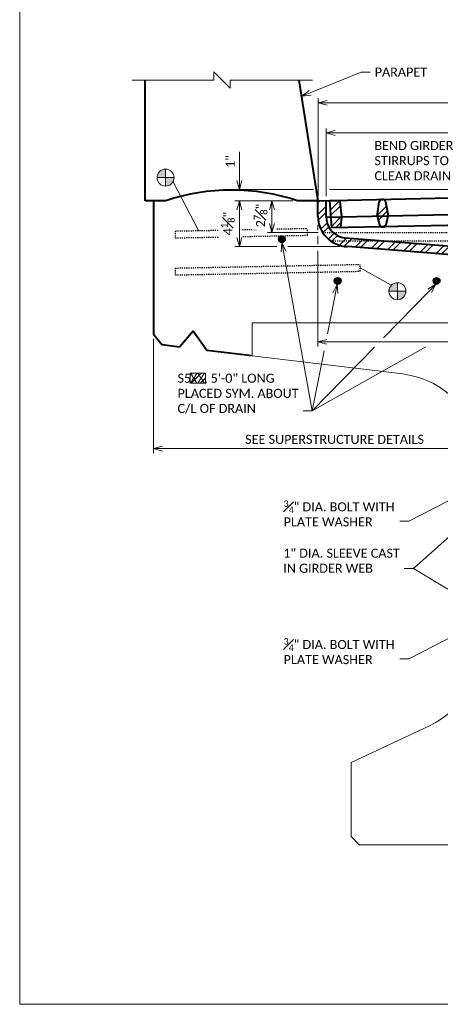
# Model space of a CAD drawing. Extents: x 376 to 715, y -250 to -112.
# Tile 1 of 12: x 376 to 415, y -250 to -161. Entities that reach past the tile are written whole.
import ezdxf
from ezdxf import colors
from ezdxf.entities.mleader import LeaderData, LeaderLine
from ezdxf.math import Vec2, Vec3

# ---------------------------------------------------------------- set-up
doc = ezdxf.new("R2010")
doc.units = 0
doc.header["$MEASUREMENT"] = 0
doc.linetypes.add('Wisdot2', pattern=[0.125, 0.0625, -0.0625])
for name, color, linetype, lineweight in [('B_ANNO_BREAK', 7, 'Continuous', 18), ('B_ANNO_DIM', 7, 'Continuous', 18), ('B_ANNO_SYMB', 7, 'Continuous', 18), ('B_ANNO_TEXT', 7, 'Continuous', 18), ('B_CONC_DECK', 1, 'Continuous', 40), ('B_CONC_GIRD', 50, 'Continuous', 18), ('B_CONC_PPT', 12, 'Continuous', 40), ('B_DETAIL_HIDDEN', 7, 'Wisdot2', 25), ('B_REBAR_SUPER', 5, 'Continuous', 25), ('B_STEEL', 92, 'Continuous', 40)]:
    doc.layers.add(name, color=color, linetype=linetype, lineweight=lineweight)
doc.layers.add('B_ANNO_DESIGN_NOTES', color=1, linetype='Continuous', lineweight=18, true_color=0xff0000)
doc.layers.add('B_ANNO_NOPLOT', color=47, linetype='Continuous', lineweight=18, plot=False)
doc.styles.add('Annotative', font='calibri.ttf', dxfattribs={"height": 0.0625})
doc.styles.get("Standard").update_dxf_attribs({"font": 'calibri.ttf'})
doc.dimstyles.new('Annotative', dxfattribs={"dimscale": 0, "dimtxt": 0.0625, "dimasz": 0.0625, "dimexe": 0.03125, "dimexo": 0.03125, "dimgap": 0.03125, "dimtad": 1, "dimdec": 3, "dimzin": 3, "dimdsep": 46, "dimlunit": 4, "dimtxsty": 'Annotative', "dimblk": 'OPEN30', "dimcen": 0.03125, "dimaunit": 1, "dimadec": 0, "dimazin": 3, "dimtfac": 0.75, "dimtdec": 3, "dimtofl": 0, "dimtmove": 0, "dimatfit": 3, "dimldrblk": 'OPEN30', "dimfxl": 1, "dimtfill": 1, "dimfrac": 1, "dimtolj": 1, "dimtzin": 0, "dimarcsym": 0})
pattern_1 = [(45, (-280.7547, 298.1024), (-0.795495, 0.795495), []), (45, (-280.2244, 298.1024), (-0.795495, 0.795495), [])]

# ---------------------------------------------------------------- blocks, each defined once
blk = doc.blocks.new('INS_DRAINWF_BASE')
at = {"layer": 'B_ANNO_NOPLOT', "flags": 128}
blk.add_lwpolyline([(0, 0), (0, 138.6), (178.1602, 138.6), (178.1602, 131.3703), (207.9, 131.3703), (207.9, 22.2748), (174.1139, 22.2748), (174.1139, 0)], close=True, dxfattribs=at)
at = {"style": 'Annotative'}
blk.add_attdef('BARS', (7.2875, 128.2787), '', height=0.825, dxfattribs=at)
blk = doc.blocks.new('_Open30')
at = {"color": 0, "linetype": 'ByBlock', "lineweight": -2}
for p, q in [((-1, 0.27), (0, 0)), ((0, 0), (-1, -0.27)), ((0, 0), (-1, 0))]:
    blk.add_line(p, q, dxfattribs=at)
blk = doc.blocks.new('*D1604')
at = {"layer": 'B_ANNO_DIM', "color": 0, "lineweight": -2, "transparency": 16777216}
for p, q in [((12.168, 60.615), (12.168, 50.204)), ((12.993, 50.617), (44.343, 50.617))]:
    blk.add_line(p, q, dxfattribs=at)
at = {"layer": 'Defpoints', "color": 0, "transparency": 16777216}
for p in [(12.168, 61.027), (45.168, 50.617), (45.168, 50.617)]:
    blk.add_point(p, dxfattribs=at)
at = {"layer": 'B_ANNO_DIM', "color": 0, "lineweight": -2, "transparency": 16777216, "xscale": 0.8250000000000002, "yscale": 0.8250000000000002, "zscale": 0.8250000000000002, "rotation": 180}
blk.add_blockref('_Open30', (12.168, 50.617), dxfattribs=at)
at = {"layer": 'B_ANNO_DIM', "color": 0, "lineweight": -2, "transparency": 16777216, "xscale": 0.8250000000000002, "yscale": 0.8250000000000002, "zscale": 0.8250000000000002}
blk.add_blockref('_Open30', (45.168, 50.617), dxfattribs=at)
at = {"layer": 'B_ANNO_DIM', "color": 0, "transparency": 16777216, "insert": (28.668, 51.452), "char_height": 0.825, "attachment_point": 5, "style": 'Annotative', "bg_fill": 3, "box_fill_scale": 1.25, "bg_fill_color": 256, "bg_fill_true_color": 13158600, "bg_fill_transparency": 0}
blk.add_mtext('\\A1;SEE SUPERSTRUCTURE DETAILS', dxfattribs=at)
blk = doc.blocks.new('*D1623')
at = {"layer": 'B_ANNO_DIM', "color": 0, "lineweight": -2, "transparency": 16777216}
for p, q in [((27.154, 68.619), (27.154, 59.924)), ((75.184, 63.056), (75.184, 59.924)), ((27.979, 60.336), (74.359, 60.336))]:
    blk.add_line(p, q, dxfattribs=at)
at = {"layer": 'Defpoints', "color": 0, "transparency": 16777216}
for p in [(27.154, 69.032), (75.184, 63.469), (75.184, 60.336)]:
    blk.add_point(p, dxfattribs=at)
at = {"layer": 'B_ANNO_DIM', "color": 0, "lineweight": -2, "transparency": 16777216, "xscale": 0.8250000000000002, "yscale": 0.8250000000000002, "zscale": 0.8250000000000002, "rotation": 180}
blk.add_blockref('_Open30', (27.154, 60.336), dxfattribs=at)
at = {"layer": 'B_ANNO_DIM', "color": 0, "lineweight": -2, "transparency": 16777216, "xscale": 0.8250000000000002, "yscale": 0.8250000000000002, "zscale": 0.8250000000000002}
blk.add_blockref('_Open30', (75.184, 60.336), dxfattribs=at)
at = {"layer": 'B_ANNO_DIM', "color": 0, "transparency": 16777216, "insert": (51.169, 61.171), "char_height": 0.825, "attachment_point": 5, "style": 'Annotative', "bg_fill": 3, "box_fill_scale": 1.25, "bg_fill_color": 256, "bg_fill_true_color": 13158600, "bg_fill_transparency": 0}
blk.add_mtext('\\A1;4\'-0"', dxfattribs=at)
blk = doc.blocks.new('*D1602')
at = {"layer": 'B_ANNO_DIM', "color": 0, "lineweight": -2, "transparency": 16777216}
for p, q in [((24.881, 73.185), (19.588, 73.185)), ((20, 72.36), (20, 69.857)), ((23.401, 69.032), (19.588, 69.032))]:
    blk.add_line(p, q, dxfattribs=at)
at = {"layer": 'Defpoints', "color": 0, "transparency": 16777216}
for p in [(25.293, 73.185), (23.813, 69.032)]:
    blk.add_point(p, dxfattribs=at)
at = {"layer": 'B_ANNO_DIM', "color": 0, "lineweight": -2, "transparency": 16777216, "xscale": 0.8250000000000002, "yscale": 0.8250000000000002, "zscale": 0.8250000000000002}
for p, rotation in [((20, 73.185), 90), ((20, 69.032), 270)]:
    blk.add_blockref('_Open30', p, dxfattribs=dict(at, rotation=rotation))
at = {"layer": 'B_ANNO_DIM', "color": 0, "transparency": 16777216, "insert": (18.959, 71.109), "char_height": 0.825, "attachment_point": 5, "rotation": 90, "style": 'Annotative', "bg_fill": 3, "box_fill_scale": 1.25, "bg_fill_color": 256, "bg_fill_true_color": 13158600, "bg_fill_transparency": 0}
blk.add_mtext('\\A1;4{\\H0.75x;\\S1#8;}"', dxfattribs=at)
at = {"layer": 'Defpoints', "color": 0, "transparency": 16777216}
blk.add_point((20, 69.032), dxfattribs=at)
blk = doc.blocks.new('*D1620')
at = {"layer": 'B_ANNO_DIM', "color": 0, "lineweight": -2, "transparency": 16777216}
for p, q in [((20, 75.04), (20, 77.661)), ((26.756, 74.215), (19.588, 74.215)), ((20, 72.36), (20, 71.535))]:
    blk.add_line(p, q, dxfattribs=at)
at = {"layer": 'Defpoints', "color": 0, "transparency": 16777216}
for p in [(20, 74.215), (27.168, 74.215), (20, 73.185)]:
    blk.add_point(p, dxfattribs=at)
at = {"layer": 'B_ANNO_DIM', "color": 0, "lineweight": -2, "transparency": 16777216, "xscale": 0.8250000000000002, "yscale": 0.8250000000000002, "zscale": 0.8250000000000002}
for p, rotation in [((20, 74.215), 270), ((20, 73.185), 90)]:
    blk.add_blockref('_Open30', p, dxfattribs=dict(at, rotation=rotation))
at = {"layer": 'B_ANNO_DIM', "color": 0, "transparency": 16777216, "insert": (19.174, 76.763), "char_height": 0.825, "attachment_point": 5, "rotation": 90, "style": 'Annotative', "bg_fill": 3, "box_fill_scale": 1.25, "bg_fill_color": 256, "bg_fill_true_color": 13158600, "bg_fill_transparency": 0}
blk.add_mtext('\\A1;1"', dxfattribs=at)
blk = doc.blocks.new('*D1609')
at = {"layer": 'B_ANNO_DIM', "color": 0, "lineweight": -2, "transparency": 16777216}
for p, q in [((22.971, 71.127), (22.971, 72.36)), ((27.173, 70.302), (22.559, 70.302))]:
    blk.add_line(p, q, dxfattribs=at)
at = {"layer": 'Defpoints', "color": 0, "transparency": 16777216}
blk.add_point((27.586, 70.302), dxfattribs=at)
at = {"layer": 'B_ANNO_DIM', "color": 0, "lineweight": -2, "transparency": 16777216, "xscale": 0.8250000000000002, "yscale": 0.8250000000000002, "zscale": 0.8250000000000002}
for p, rotation in [((22.971, 73.185), 90), ((22.971, 70.302), 270)]:
    blk.add_blockref('_Open30', p, dxfattribs=dict(at, rotation=rotation))
at = {"layer": 'B_ANNO_DIM', "color": 0, "transparency": 16777216, "insert": (21.932, 71.846), "char_height": 0.825, "attachment_point": 5, "rotation": 90, "style": 'Annotative', "bg_fill": 3, "box_fill_scale": 1.25, "bg_fill_color": 256, "bg_fill_true_color": 13158600, "bg_fill_transparency": 0}
blk.add_mtext('\\A1;2{\\H0.75x;\\S7#8;}"', dxfattribs=at)
at = {"layer": 'Defpoints', "color": 0, "transparency": 16777216}
blk.add_point((22.971, 73.185), dxfattribs=at)
blk.add_point((22.971, 73.185), dxfattribs=at)
blk = doc.blocks.new('*D1627')
at = {"layer": 'B_ANNO_DIM', "color": 0, "lineweight": -2, "transparency": 16777216}
for p, q in [((27.168, 73.598), (27.168, 82.524)), ((77.173, 74.632), (77.173, 82.524)), ((27.993, 82.112), (76.348, 82.112))]:
    blk.add_line(p, q, dxfattribs=at)
at = {"layer": 'Defpoints', "color": 0, "transparency": 16777216}
for p in [(77.173, 82.112), (77.173, 74.219), (27.168, 73.185)]:
    blk.add_point(p, dxfattribs=at)
at = {"layer": 'B_ANNO_DIM', "color": 0, "lineweight": -2, "transparency": 16777216, "xscale": 0.8250000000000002, "yscale": 0.8250000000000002, "zscale": 0.8250000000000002, "rotation": 180}
blk.add_blockref('_Open30', (27.168, 82.112), dxfattribs=at)
at = {"layer": 'B_ANNO_DIM', "color": 0, "lineweight": -2, "transparency": 16777216, "xscale": 0.8250000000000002, "yscale": 0.8250000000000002, "zscale": 0.8250000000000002}
blk.add_blockref('_Open30', (77.173, 82.112), dxfattribs=at)
at = {"layer": 'B_ANNO_DIM', "color": 0, "transparency": 16777216, "insert": (52.171, 82.943), "char_height": 0.825, "attachment_point": 5, "style": 'Annotative', "bg_fill": 3, "box_fill_scale": 1.25, "bg_fill_color": 256, "bg_fill_true_color": 13158600, "bg_fill_transparency": 0}
blk.add_mtext('\\A1;4\'-2"', dxfattribs=at)
blk = doc.blocks.new('*D1580')
at = {"layer": 'B_ANNO_DIM', "color": 0, "lineweight": -2, "transparency": 16777216}
for p, q in [((27.904, 73.614), (27.904, 79.784)), ((28.729, 79.372), (75.598, 79.372)), ((76.423, 74.632), (76.423, 79.784))]:
    blk.add_line(p, q, dxfattribs=at)
at = {"layer": 'Defpoints', "color": 0, "transparency": 16777216}
for p in [(76.423, 79.372), (76.423, 74.219), (27.904, 73.201)]:
    blk.add_point(p, dxfattribs=at)
at = {"layer": 'B_ANNO_DIM', "color": 0, "lineweight": -2, "transparency": 16777216, "xscale": 0.8250000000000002, "yscale": 0.8250000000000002, "zscale": 0.8250000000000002, "rotation": 180}
blk.add_blockref('_Open30', (27.904, 79.372), dxfattribs=at)
at = {"layer": 'B_ANNO_DIM', "color": 0, "lineweight": -2, "transparency": 16777216, "xscale": 0.8250000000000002, "yscale": 0.8250000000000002, "zscale": 0.8250000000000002}
blk.add_blockref('_Open30', (76.423, 79.372), dxfattribs=at)
at = {"layer": 'B_ANNO_DIM', "color": 0, "transparency": 16777216, "insert": (52.163, 80.413), "char_height": 0.825, "attachment_point": 5, "style": 'Annotative', "bg_fill": 3, "box_fill_scale": 1.25, "bg_fill_color": 256, "bg_fill_true_color": 13158600, "bg_fill_transparency": 0}
blk.add_mtext('\\A1;4\'-0{\\H0.75x;\\S1#2;}"', dxfattribs=at)
blk = doc.blocks.new('*U1578')
at = {"layer": 'B_ANNO_SYMB'}
h = blk.add_hatch(color=256, dxfattribs=at)
h.dxf.hatch_style = 1
h.paths.add_polyline_path([(13.2829, 76.0687, 0.4142136), (12.5095, 75.2954), (13.2829, 75.2954)])
h.paths.add_polyline_path([(13.2829, 74.522, 0.4142136), (14.0562, 75.2954), (13.2829, 75.2954)])
h = blk.add_hatch(dxfattribs=at)
h.set_pattern_fill('ANSI32', color=256, scale=3)
h.set_pattern_definition([(45, (-259.3558, 296.3496), (-0.795495, 0.795495), []), (45, (-258.8255, 296.3496), (-0.795495, 0.795495), [])])
h.paths.add_polyline_path([(29.79, 69.7759, -0.4041022), (27.9038, 71.7982), (27.9038, 73.2013), (27.1538, 73.1851), (27.1538, 71.7859, 0.4076924), (29.8749, 69.0157), (74.2232, 65.4678, -0.3995472), (75.1728, 64.469), (75.9228, 64.469, 0.3995289), (74.2611, 66.2169)])
h = blk.add_hatch(dxfattribs=at)
h.set_pattern_fill('ANSI32', color=256, scale=3)
h.set_pattern_definition(pattern_1)
h.paths.add_polyline_path([(29.1576, 73.1137, 0.3900665), (29.0306, 73.2256), (28.2083, 73.2079), (28.3157, 71.7098), (29.303, 71.7311), (29.303, 71.7311)])
h.paths.add_polyline_path([(29.303, 71.7311), (28.3157, 71.7098), (28.3873, 70.7111), (29.1996, 70.7287)])
h = blk.add_hatch(dxfattribs=at)
h.set_pattern_fill('ANSI32', color=256, scale=3)
h.set_pattern_definition(pattern_1)
h.paths.add_polyline_path([(33.309, 73.1091, 0.3666294), (33.0579, 73.3126), (32.9815, 73.311, 0.3666294), (32.7395, 73.0968), (32.5522, 71.8013), (33.552, 71.8229), (33.552, 71.8229)])
h.paths.add_polyline_path([(33.552, 71.8229), (32.5522, 71.8013), (32.7723, 70.9953, 0.3441509), (33.0189, 70.8112), (33.1285, 70.8136, 0.3444038), (33.3669, 71.0083)])
at = {"layer": 'B_REBAR_SUPER'}
h = blk.add_hatch(color=256, dxfattribs=at)
edge = h.paths.add_edge_path()
edge.add_arc((23.8718, 69.6903), 0.3126, 0, 360)
h = blk.add_hatch(color=256, dxfattribs=at)
edge = h.paths.add_edge_path()
edge.add_arc((28.9558, 65.8905), 0.3126, 0, 360)
h = blk.add_hatch(color=256, dxfattribs=at)
edge = h.paths.add_edge_path()
edge.add_arc((37.9558, 65.8905), 0.3126, 0, 360)
at = {"layer": 'B_ANNO_BREAK', "flags": 128}
blk.add_lwpolyline([(10.2284, 84.1854), (17.6684, 84.1854), (17.6684, 84.9354), (19.1684, 83.4354), (19.1684, 84.1854), (26.6684, 84.1854)], dxfattribs=at)
at = {"layer": 'B_ANNO_SYMB'}
for p, q in [((13.2829, 76.0687), (13.2829, 74.522)), ((12.5095, 75.2954), (14.0562, 75.2954))]:
    blk.add_line(p, q, dxfattribs=at)
blk.add_circle((13.2829, 75.2954), 0.7734, dxfattribs=at)
at = {"layer": 'B_CONC_DECK'}
for p, q in [((12.1684, 73.1854), (12.1684, 61.0275)), ((12.1684, 61.0275), (12.9588, 60.0529)), ((14.5573, 59.8603), (12.9588, 60.0529)), ((21.1684, 59.0638), (17.0313, 59.5622))]:
    blk.add_line(p, q, dxfattribs=at)
at = {"layer": 'B_CONC_DECK', "flags": 128}
blk.add_lwpolyline([(17.0313, 59.5622), (15.7942, 61.3161), (14.5573, 59.8603)], dxfattribs=at)
at = {"layer": 'B_CONC_GIRD'}
for p, q in [((37.3099, 25.3769), (30.1684, 22.0341)), ((30.1684, 22.0341), (30.1684, 15.2841)), ((30.1684, 15.2841), (30.9184, 14.5341)), ((30.9184, 14.5341), (59.4184, 14.5341))]:
    blk.add_line(p, q, dxfattribs=at)
at = {"layer": 'B_CONC_GIRD', "flags": 128}
for points in [[(21.1684, 62.0638), (21.1684, 59.0638), (34.8753, 57.4123)], [(55.4614, 57.4123), (69.1684, 59.0638), (69.1684, 62.0638), (21.1684, 62.0638)]]:
    blk.add_lwpolyline(points, dxfattribs=at)
at = {"layer": 'B_CONC_GIRD'}
for centre, start, end in [((33.9184, 49.4698), 0, 83.130008), ((33.9184, 32.6224), 295.083594, 0)]:
    blk.add_arc(centre, 8, start, end, dxfattribs=at)
at = {"layer": 'B_CONC_PPT'}
for p, q in [((11.4184, 73.1854), (11.4184, 84.1854)), ((27.1684, 73.1854), (25.4498, 84.1854)), ((13.2934, 73.1854), (11.4184, 73.1854)), ((27.1684, 73.1854), (25.2934, 73.1854))]:
    blk.add_line(p, q, dxfattribs=at)
blk.add_arc((19.2934, 55.2993), 18.8656, 71.455664, 108.544336, dxfattribs=at)
at = {"layer": 'B_DETAIL_HIDDEN'}
for p, q in [((27.5857, 70.3016), (77.1858, 70.3016)), ((28.2939, 69.5516), (76.7988, 69.5516))]:
    blk.add_line(p, q, dxfattribs=at)
at = {"layer": 'B_REBAR_SUPER', "linetype": 'Wisdot2'}
for p, q in [((14.1684, 70.4342), (18.3024, 70.5168)), ((14.1684, 70.4342), (14.1684, 69.8089)), ((20.2778, 70.5563), (21.5697, 70.5822)), ((20.3312, 69.9322), (26.2029, 70.0496)), ((23.405, 70.6189), (26.1909, 70.6746)), ((26.2029, 70.0496), (26.1909, 70.6746)), ((14.1684, 69.8089), (18.3291, 69.8921)), ((14.1684, 67.0586), (30.9892, 67.3951)), ((31.0012, 66.7701), (30.9892, 67.3951)), ((14.1684, 67.0586), (14.1684, 66.4333)), ((14.1684, 66.4333), (31.0012, 66.7701))]:
    blk.add_line(p, q, dxfattribs=at)
at = {"layer": 'B_REBAR_SUPER'}
for centre in [(23.8718, 69.6903), (28.9558, 65.8905), (37.9558, 65.8905)]:
    blk.add_circle(centre, 0.3126, dxfattribs=at)
at = {"layer": 'B_STEEL'}
for p, q in [((27.1684, 73.1854), (52.0778, 73.7235)), ((27.1538, 71.7982), (27.1538, 73.1851)), ((27.9038, 71.7982), (27.9038, 73.2013)), ((28.2083, 73.2079), (29.0306, 73.2256)), ((28.2083, 73.2079), (28.3873, 70.7111)), ((29.1576, 73.1137), (29.303, 71.7311)), ((32.5522, 71.8013), (32.7395, 73.0968)), ((32.9815, 73.311), (33.0579, 73.3126)), ((33.309, 73.1091), (33.552, 71.8229)), ((27.9044, 71.7009), (52.0352, 72.2222)), ((32.5522, 71.8013), (32.7723, 70.9953)), ((33.3669, 71.0081), (33.552, 71.8229)), ((52.0068, 71.2214), (28.3873, 70.7111)), ((29.303, 71.7311), (29.1996, 70.7287)), ((33.0189, 70.8112), (33.1285, 70.8136)), ((74.2391, 66.22), (29.6733, 69.7853)), ((74.2232, 65.4678), (29.866, 69.0164))]:
    blk.add_line(p, q, dxfattribs=at)
for centre, radius, start, end in [((29.0333, 73.1006), 0.125, 6.001139, 91.237497), ((32.9869, 73.061), 0.25, 91.237497, 171.775175), ((33.0633, 73.0627), 0.25, 10.69982, 91.237497), ((29.9307, 71.7921), 2.7769, 179.87356, 268.262236), ((29.8937, 71.7635), 1.9902, 178.999431, 263.700994), ((33.0135, 71.0611), 0.25, 195.273741, 271.237497), ((33.1231, 71.0635), 0.25, 271.237497, 347.201254)]:
    blk.add_arc(centre, radius, start, end, dxfattribs=at)
at = {"style": 'Annotative'}
blk.add_attdef('B#4', (96.3096, 80.3535), '', height=0.825, dxfattribs=at)
at = {"layer": 'B_ANNO_DIM'}
blk.add_leader([(16.2824, 70.4764), (13.9624, 74.9262)], dimstyle='Annotative', override={"dimscale": 0, "dimgap": 0.03125, "dimtad": 0}, dxfattribs=at)
ml = blk.add_multileader_mtext('Standard', dxfattribs=at)
ml.set_content('PARAPET', color=256)
ml.set_leader_properties(color=256, linetype='ByLayer', lineweight=-1)
ml.set_arrow_properties(name='OPEN30')
ml.build(insert=Vec2(0, 0))
ml.multileader.update_dxf_attribs({"text_right_attachment_type": 3, "dogleg_length": 0.0625, "arrow_head_size": 0.825, "scale": 13.2})
ctx = ml.context
ctx.base_point, ctx.scale, ctx.char_height, ctx.arrow_head_size, ctx.landing_gap_size, ctx.plane_origin = Vec3(31.9134, 84.9123), 13.2, 0.825, 0.825, 0.4125, Vec3(24.4148, 82.5307)
ctx.right_attachment = 3
notes = []
notes.append((ctx, [(0, (1, 1, 0), (31.0884, 84.9123), (1, 0), 0.825, [(0, [(25.6811, 82.7048), (31.0884, 84.9123)], 0, [])])]))
ctx.mtext.insert, ctx.mtext.flow_direction = Vec3(32.3259, 85.3267), 5
ml = blk.add_multileader_mtext('Standard', dxfattribs=at)
ml.set_content('\\A1;1" DIA. SLEEVE CAST\\PIN GIRDER WEB', color=256)
ml.set_leader_properties(color=256, linetype='ByLayer', lineweight=-1)
ml.set_arrow_properties(name='OPEN30')
ml.build(insert=Vec2(0, 0))
ml.multileader.update_dxf_attribs({"text_right_attachment_type": 3, "dogleg_length": 0.0625, "arrow_head_size": 0.825, "scale": 13.2})
ctx = ml.context
ctx.base_point, ctx.scale, ctx.char_height, ctx.arrow_head_size, ctx.landing_gap_size, ctx.plane_origin = Vec3(23.586, 41.0856), 13.2, 0.825, 0.825, 0.4125, Vec3(48.4955, 44.7323)
ctx.right_attachment = 3
notes.append((ctx, [(0, (1, 1, 0), (35.8449, 39.6947), (-1, 0), 0.825, [(1, [(43.7612, 46.7429), (35.8449, 39.6947), (43.7383, 34.9513)], 0, [])])]))
ctx.mtext.insert, ctx.mtext.flow_direction = Vec3(23.9985, 41.5038), 5
ml = blk.add_multileader_mtext('Standard', dxfattribs=at)
ml.set_content('\\A1;{\\H0.7x;\\S3#4;}" DIA. BOLT WITH\\PPLATE WASHER', color=256)
ml.set_leader_properties(color=256, linetype='ByLayer', lineweight=-1)
ml.set_arrow_properties(name='OPEN30')
ml.build(insert=Vec2(0, 0))
ml.multileader.update_dxf_attribs({"text_right_attachment_type": 3, "dogleg_length": 0.0625, "arrow_head_size": 0.825, "scale": 13.2})
ctx = ml.context
ctx.base_point, ctx.scale, ctx.char_height, ctx.arrow_head_size, ctx.landing_gap_size, ctx.plane_origin = Vec3(23.6205, 45.4733), 13.2, 0.825, 0.825, 0.4125, Vec3(48.0936, 49.0558)
ctx.right_attachment = 3
notes.append((ctx, [(0, (1, 1, 0), (35.4431, 44.0182), (-1, 0), 0.825, [(0, [(40.7904, 46.7429), (35.4431, 44.0182)], 0, [])])]))
ctx.mtext.insert, ctx.mtext.flow_direction = Vec3(24.033, 45.8918), 5
ml = blk.add_multileader_mtext('Standard', dxfattribs=at)
ml.set_content('\\A1;{\\H0.7x;\\S3#4;}" DIA. BOLT WITH\\PPLATE WASHER', color=256)
ml.set_leader_properties(color=256, linetype='ByLayer', lineweight=-1)
ml.set_arrow_properties(name='OPEN30')
ml.build(insert=Vec2(0, 0))
ml.multileader.update_dxf_attribs({"text_right_attachment_type": 3, "dogleg_length": 0.0625, "arrow_head_size": 0.825, "scale": 13.2})
ctx = ml.context
ctx.base_point, ctx.scale, ctx.char_height, ctx.arrow_head_size, ctx.landing_gap_size, ctx.plane_origin = Vec3(23.6205, 32.9317), 13.2, 0.825, 0.825, 0.4125, Vec3(48.0936, 36.5142)
ctx.right_attachment = 3
notes.append((ctx, [(0, (1, 1, 0), (35.4431, 31.4766), (-1, 0), 0.825, [(0, [(40.7904, 34.2013), (35.4431, 31.4766)], 0, [])])]))
ctx.mtext.insert, ctx.mtext.flow_direction = Vec3(24.033, 33.3503), 5
for ctx, leaders in notes:
    for number, flags, end, landing, length, lines in leaders:
        leader = LeaderData()
        leader.index, (leader.has_last_leader_line, leader.has_dogleg_vector, leader.attachment_direction) = number, flags
        leader.last_leader_point, leader.dogleg_vector, leader.dogleg_length = Vec3(end), Vec3(landing), length
        for number, points, colour, breaks in lines:
            line = LeaderLine()
            line.index, line.vertices, line.color, line.breaks = number, Vec3.list(points), colors.encode_raw_color(colour), breaks
            leader.lines.append(line)
        ctx.leaders.append(leader)
dim = blk.add_linear_dim(base=(20.0004, 69.0318), p1=(25.2934, 73.1854), p2=(23.8132, 69.0318), angle=90, dimstyle='Annotative', dxfattribs=at)
dim.commit()
dim.dimension.update_dxf_attribs({"geometry": '*D1602', "text_midpoint": (18.9589, 71.1086)})
dim = blk.add_linear_dim(base=(45.1684, 50.6166), p1=(12.1684, 61.0275), p2=(45.1684, 50.6166), text='SEE SUPERSTRUCTURE DETAILS', dimstyle='Annotative', dxfattribs=at)
dim.commit()
dim.dimension.update_dxf_attribs({"geometry": '*D1604', "text_midpoint": (28.6684, 51.4518)})
at = {"layer": 'B_ANNO_DESIGN_NOTES'}
h = blk.add_hatch(dxfattribs=at)
h.set_pattern_fill('ANSI31', color=256, scale=4.687286)
h.set_pattern_definition([(45, (16.2816, 57.0239), (-0.4143, 0.4143), [])])
h.paths.add_polyline_path([(15.5314, 56.5736), (16.9161, 56.5736), (16.9161, 57.4741), (15.5314, 57.4741)])
blk.add_lwpolyline([(15.5314, 56.5736), (16.9161, 56.5736), (16.9161, 57.4741), (15.5314, 57.4741)], close=True, dxfattribs=at)
at = {"style": 'Annotative'}
blk.add_attdef('B#3', (15.5067, 56.604), '', height=0.825, dxfattribs=at)
at = {"layer": 'B_ANNO_DIM'}
dim = blk.add_linear_dim(base=(20.0004, 74.215), p1=(20.0004, 73.1854), p2=(27.1684, 74.215), angle=90, dimstyle='Annotative', dxfattribs=at)
dim.commit()
dim.dimension.update_dxf_attribs({"geometry": '*D1620', "text_midpoint": (19.1745, 76.7629)})
dim = blk.add_linear_dim(base=(75.1837, 60.3361), p1=(27.1538, 69.0318), p2=(75.1837, 63.469), dimstyle='Annotative', dxfattribs=at)
dim.commit()
dim.dimension.update_dxf_attribs({"geometry": '*D1623', "text_midpoint": (51.1687, 61.1713)})
ml = blk.add_multileader_mtext('Standard', dxfattribs=at)
ml.set_content('\\A1;S5    , 5\'-0" LONG\\PPLACED SYM. ABOUT\\PC/L OF DRAIN', color=256)
ml.set_leader_properties(color=256, linetype='ByLayer', lineweight=-1)
ml.set_arrow_properties(name='OPEN30')
ml.build(insert=Vec2(0, 0))
ml.multileader.update_dxf_attribs({"text_right_attachment_type": 3, "dogleg_length": 0.0625, "arrow_head_size": 0.825, "scale": 13.2})
ctx = ml.context
ctx.base_point, ctx.scale, ctx.char_height, ctx.arrow_head_size, ctx.landing_gap_size, ctx.plane_origin = Vec3(13.9591, 56.9354), 13.2, 0.825, 0.825, 0.4125, Vec3(39.2823, 59.0987)
ctx.right_attachment = 3
notes = []
notes.append((ctx, [(0, (1, 1, 0), (26.6317, 54.0611), (-1, 0), 0.825, [(0, [(23.8696, 69.3777), (26.6317, 54.0611)], 0, [])])]))
ctx.mtext.insert, ctx.mtext.flow_direction = Vec3(14.3716, 57.4371), 5
for ctx, leaders in notes:
    for number, flags, end, landing, length, lines in leaders:
        leader = LeaderData()
        leader.index, (leader.has_last_leader_line, leader.has_dogleg_vector, leader.attachment_direction) = number, flags
        leader.last_leader_point, leader.dogleg_vector, leader.dogleg_length = Vec3(end), Vec3(landing), length
        for number, points, colour, breaks in lines:
            line = LeaderLine()
            line.index, line.vertices, line.color, line.breaks = number, Vec3.list(points), colors.encode_raw_color(colour), breaks
            leader.lines.append(line)
        ctx.leaders.append(leader)
at = {"layer": 'B_ANNO_SYMB'}
h = blk.add_hatch(color=256, dxfattribs=at)
h.dxf.hatch_style = 1
h.paths.add_polyline_path([(34.3897, 65.7266, 0.4142136), (33.6163, 64.9533), (34.3897, 64.9533)])
h.paths.add_polyline_path([(34.3897, 64.1799, 0.4142136), (35.163, 64.9533), (34.3897, 64.9533)])
at = {"layer": 'B_ANNO_DIM'}
blk.add_line((24.4057, 69.0318), (29.1464, 69.0318), dxfattribs=at)
for points in [[(28.7421, 64.7732), (28.0144, 61.0795)], [(37.3243, 64.9929), (33.1244, 60.699)], [(36.9884, 59.8938), (26.6317, 54.0611)], [(32.2995, 59.8556), (26.6317, 54.0611)], [(27.7077, 59.5227), (26.6317, 54.0611)]]:
    blk.add_lwpolyline(points, dxfattribs=at)
at = {"layer": 'B_ANNO_SYMB'}
for p, q in [((34.3897, 65.7266), (34.3897, 64.1799)), ((33.6163, 64.9533), (35.163, 64.9533))]:
    blk.add_line(p, q, dxfattribs=at)
blk.add_circle((34.3897, 64.9533), 0.7734, dxfattribs=at)
at = {"layer": 'B_ANNO_DIM', "xscale": 0.8250000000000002, "yscale": 0.8250000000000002, "zscale": 0.8250000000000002}
for p, rotation in [((28.9015, 65.5826), 78.85527791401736), ((37.9012, 65.5827), 45.63392819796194)]:
    blk.add_blockref('_Open30', p, dxfattribs=dict(at, rotation=rotation))
at = {"layer": 'B_ANNO_DIM'}
dim = blk.add_linear_dim(base=(22.9712, 73.1854), p1=(27.5857, 70.3016), p2=(22.9712, 73.1854), angle=90, dimstyle='Annotative', dxfattribs=at)
dim.commit()
dim.dimension.update_dxf_attribs({"geometry": '*D1609', "text_midpoint": (22.9712, 71.8461), "dimtype": 160})
blk.add_leader([(30.9952, 67.0826), (33.8355, 65.4927)], dimstyle='Annotative', override={"dimscale": 0, "dimgap": 0.03125, "dimtad": 0}, dxfattribs=at)
ml = blk.add_multileader_mtext('Standard', dxfattribs=at)
ml.set_content('\\A1;BEND GIRDER\\PSTIRRUPS TO\\PCLEAR DRAIN', color=256)
ml.set_leader_properties(color=256, linetype='ByLayer', lineweight=-1)
ml.set_arrow_properties(name='OPEN30')
ml.build(insert=Vec2(0, 0))
ml.multileader.update_dxf_attribs({"text_right_attachment_type": 3, "dogleg_length": 0.0625, "arrow_head_size": 0.825, "scale": 13.2})
ctx = ml.context
ctx.base_point, ctx.scale, ctx.char_height, ctx.arrow_head_size, ctx.landing_gap_size, ctx.plane_origin = Vec3(31.8865, 78.2158), 13.2, 0.825, 0.825, 0.4125, Vec3(54.1513, 80.4812)
ctx.right_attachment = 3
notes = []
notes.append((ctx, [(0, (1, 1, 0), (41.5008, 75.4436), (-1, 0), 1.6803, [(0, [(44.4687, 69.1678), (41.5008, 75.4436)], 0, [])])]))
ctx.mtext.insert, ctx.mtext.flow_direction = Vec3(32.299, 78.6334), 5
for ctx, leaders in notes:
    for number, flags, end, landing, length, lines in leaders:
        leader = LeaderData()
        leader.index, (leader.has_last_leader_line, leader.has_dogleg_vector, leader.attachment_direction) = number, flags
        leader.last_leader_point, leader.dogleg_vector, leader.dogleg_length = Vec3(end), Vec3(landing), length
        for number, points, colour, breaks in lines:
            line = LeaderLine()
            line.index, line.vertices, line.color, line.breaks = number, Vec3.list(points), colors.encode_raw_color(colour), breaks
            leader.lines.append(line)
        ctx.leaders.append(leader)
for p, q in [((27.1538, 70.5149), (27.1538, 71.0042)), ((27.1538, 69.2373), (27.1538, 69.9659))]:
    blk.add_line(p, q, dxfattribs=at)
dim = blk.add_linear_dim(base=(77.1728, 82.1119), p1=(27.1684, 73.1854), p2=(77.1728, 74.2195), dimstyle='Annotative', dxfattribs=at)
dim.commit()
dim.dimension.update_dxf_attribs({"geometry": '*D1627', "text_midpoint": (52.1706, 82.9429)})
dim = blk.add_linear_dim(base=(76.4228, 79.3716), p1=(27.9038, 73.2013), p2=(76.4228, 74.2195), dimstyle='Annotative', dxfattribs=at)
dim.commit()
dim.dimension.update_dxf_attribs({"geometry": '*D1580', "text_midpoint": (52.1633, 80.4127)})
blk.add_line((28.2162, 74.215), (41.6366, 74.215), dxfattribs=at)
at = {"layer": 'B_ANNO_NOPLOT', "flags": 128}
blk.add_lwpolyline([(0, 0), (0, 138.6), (178.1602, 138.6), (178.1602, 131.3703), (207.9, 131.3703), (207.9, 22.2748), (174.1139, 22.2748), (174.1139, 0)], close=True, dxfattribs=at)

msp = doc.modelspace()

# ---------------------------------------------------------------- block references
msp.add_blockref('INS_DRAINWF_BASE', (376.203, -250.434))

# ---------------------------------------------------------------- next in the draw order: block references
at = {"layer": 'B_ANNO_DIM'}
ref = msp.add_blockref('*U1578', (376.203, -250.434), dxfattribs=at)
ref.add_attrib('B#1', 'XX', (391.718, -193.824), dxfattribs={"layer": 'B_ANNO_TEXT', "height": 0.825, "style": 'Annotative'})

doc.saveas('drawing.dxf')
